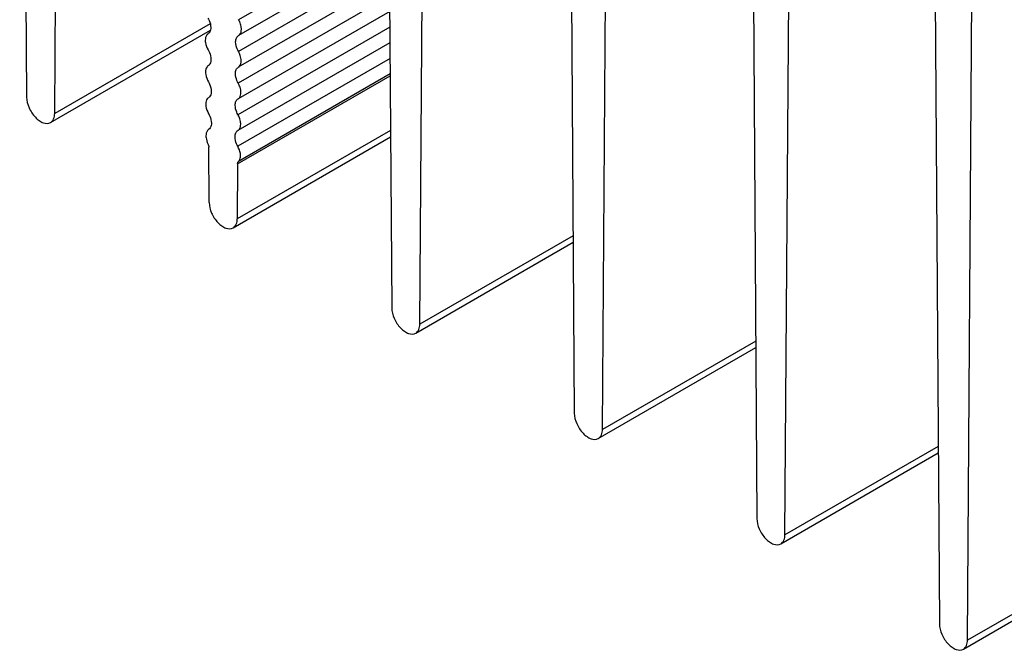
# Model space of a CAD drawing. Header units: millimetres. Extents: x 59 to 456, y 172 to 546.
# Tile 2 of 10: x 133 to 183, y 195 to 227. Entities that reach past the tile are written whole.
import ezdxf

# ---------------------------------------------------------------- set-up
doc = ezdxf.new("R2010")
doc.units = ezdxf.units.MM
doc.header["$LTSCALE"] = 46.725481
doc.layers.get('0').update_dxf_attribs({"linetype": 'CONTINUOUS'})

msp = doc.modelspace()

# ---------------------------------------------------------------- linework, layer by layer
at = {"color": 7, "linetype": 'Continuous'}
for p, q in [((133.051, 274.021), (133.399, 222.776)), ((134.813, 221.966), (135.161, 272.803)), ((151.436, 263.407), (151.784, 212.162)), ((153.198, 211.352), (153.546, 262.188)), ((160.628, 258.1), (160.976, 206.854)), ((162.39, 206.044), (162.738, 256.881)), ((169.821, 252.792), (170.169, 201.547)), ((171.583, 200.737), (171.931, 251.574)), ((179.013, 247.485), (179.361, 196.24)), ((180.775, 195.43), (181.123, 246.267)), ((151.655, 231.059), (144.074, 226.682)), ((151.661, 230.268), (144.069, 225.885)), ((151.666, 229.477), (144.063, 225.088)), ((151.672, 228.687), (144.058, 224.291)), ((151.677, 227.896), (144.052, 223.494)), ((151.682, 227.106), (144.047, 222.697)), ((134.606, 221.508), (142.656, 226.156)), ((142.645, 226.481), (134.813, 221.959)), ((151.688, 226.315), (144.041, 221.901)), ((151.693, 225.525), (144.036, 221.104)), ((151.698, 224.734), (144.031, 220.307)), ((144.025, 219.421), (151.704, 223.855)), ((151.704, 223.951), (144.068, 219.542)), ((151.723, 221.108), (144.006, 216.652)), ((143.798, 216.201), (151.725, 220.777)), ((142.591, 217.469), (142.572, 220.259)), ((144.025, 219.421), (144.006, 216.652)), ((160.915, 215.801), (153.198, 211.345)), ((152.991, 210.894), (160.918, 215.47)), ((170.108, 210.494), (162.39, 206.038)), ((162.183, 205.587), (170.11, 210.163)), ((171.376, 200.279), (179.303, 204.856)), ((179.3, 205.186), (171.583, 200.731)), ((188.493, 199.879), (180.775, 195.424)), ((180.568, 194.972), (188.495, 199.549))]:
    msp.add_line(p, q, dxfattribs=at)
for points, knots in [([(142.532, 226.768), (142.554, 226.729), (142.628, 226.579), (142.672, 226.411), (142.672, 226.288)], [0, 0, 0, 0, 0.267165, 1, 1, 1, 1]), ([(142.672, 226.288), (142.672, 226.253), (142.665, 226.135), (142.601, 226.013), (142.53, 225.969)], [0, 0, 0, 0, 0.29504, 1, 1, 1, 1]), ([(144.072, 225.887), (144.095, 225.9), (144.186, 225.981), (144.213, 226.112), (144.213, 226.205)], [0, 0, 0, 0, 0.220618, 1, 1, 1, 1]), ([(144.213, 226.205), (144.213, 226.231), (144.206, 226.342), (144.177, 226.451), (144.146, 226.53)], [0, 0, 0, 0, 0.232294, 1, 1, 1, 1]), ([(142.53, 225.969), (142.508, 225.955), (142.421, 225.874), (142.395, 225.746), (142.395, 225.654)], [0, 0, 0, 0, 0.220477, 1, 1, 1, 1]), ([(142.395, 225.654), (142.395, 225.615), (142.41, 225.442), (142.476, 225.277), (142.543, 225.162)], [0, 0, 0, 0, 0.229072, 1, 1, 1, 1]), ([(143.925, 225.565), (143.925, 225.632), (143.941, 225.758), (144.025, 225.859), (144.072, 225.887)], [0, 0, 0, 0, 0.5512, 1, 1, 1, 1]), ([(144.06, 225.094), (144.038, 225.132), (143.967, 225.28), (143.925, 225.445), (143.925, 225.565)], [0, 0, 0, 0, 0.267245, 1, 1, 1, 1]), ([(142.543, 225.162), (142.565, 225.123), (142.639, 224.973), (142.683, 224.804), (142.683, 224.682)], [0, 0, 0, 0, 0.267165, 1, 1, 1, 1]), ([(142.683, 224.682), (142.683, 224.646), (142.676, 224.529), (142.612, 224.407), (142.541, 224.363)], [0, 0, 0, 0, 0.29504, 1, 1, 1, 1]), ([(144.061, 224.293), (144.084, 224.306), (144.175, 224.387), (144.202, 224.518), (144.202, 224.611)], [0, 0, 0, 0, 0.220618, 1, 1, 1, 1]), ([(144.202, 224.611), (144.202, 224.637), (144.195, 224.748), (144.166, 224.857), (144.135, 224.936)], [0, 0, 0, 0, 0.232294, 1, 1, 1, 1]), ([(142.541, 224.363), (142.519, 224.349), (142.431, 224.267), (142.406, 224.139), (142.406, 224.048)], [0, 0, 0, 0, 0.220477, 1, 1, 1, 1]), ([(143.914, 223.971), (143.914, 224.039), (143.93, 224.165), (144.014, 224.265), (144.061, 224.293)], [0, 0, 0, 0, 0.5512, 1, 1, 1, 1]), ([(142.406, 224.048), (142.406, 224.009), (142.421, 223.836), (142.487, 223.671), (142.554, 223.556)], [0, 0, 0, 0, 0.229072, 1, 1, 1, 1]), ([(144.049, 223.501), (144.027, 223.539), (143.956, 223.686), (143.914, 223.851), (143.914, 223.971)], [0, 0, 0, 0, 0.267245, 1, 1, 1, 1]), ([(142.554, 223.556), (142.576, 223.517), (142.65, 223.366), (142.694, 223.198), (142.694, 223.075)], [0, 0, 0, 0, 0.267165, 1, 1, 1, 1]), ([(144.191, 223.017), (144.191, 223.043), (144.184, 223.154), (144.155, 223.263), (144.124, 223.343)], [0, 0, 0, 0, 0.232294, 1, 1, 1, 1]), ([(133.399, 222.776), (133.4, 222.597), (133.5, 222.228), (133.754, 221.837), (134.026, 221.599), (134.274, 221.459), (134.502, 221.448), (134.606, 221.508)], [0, 0, 0, 0, 0.271793, 0.564303, 0.698821, 0.816831, 1, 1, 1, 1]), ([(142.552, 222.756), (142.53, 222.743), (142.442, 222.661), (142.417, 222.533), (142.417, 222.442)], [0, 0, 0, 0, 0.220477, 1, 1, 1, 1]), ([(142.694, 223.075), (142.694, 223.04), (142.687, 222.922), (142.623, 222.801), (142.552, 222.756)], [0, 0, 0, 0, 0.29504, 1, 1, 1, 1]), ([(143.903, 222.378), (143.903, 222.445), (143.919, 222.571), (144.003, 222.672), (144.051, 222.699)], [0, 0, 0, 0, 0.5512, 1, 1, 1, 1]), ([(144.051, 222.7), (144.073, 222.713), (144.164, 222.794), (144.191, 222.925), (144.191, 223.017)], [0, 0, 0, 0, 0.220618, 1, 1, 1, 1]), ([(142.417, 222.442), (142.417, 222.402), (142.432, 222.23), (142.498, 222.065), (142.564, 221.949)], [0, 0, 0, 0, 0.229072, 1, 1, 1, 1]), ([(144.038, 221.907), (144.016, 221.945), (143.945, 222.093), (143.903, 222.257), (143.903, 222.378)], [0, 0, 0, 0, 0.267245, 1, 1, 1, 1]), ([(134.606, 221.508), (134.674, 221.547), (134.79, 221.693), (134.813, 221.87), (134.813, 221.966)], [0, 0, 0, 0, 0.449456, 1, 1, 1, 1]), ([(142.564, 221.949), (142.587, 221.91), (142.661, 221.76), (142.705, 221.592), (142.705, 221.469)], [0, 0, 0, 0, 0.267165, 1, 1, 1, 1]), ([(144.18, 221.424), (144.18, 221.45), (144.174, 221.561), (144.145, 221.67), (144.113, 221.749)], [0, 0, 0, 0, 0.232294, 1, 1, 1, 1]), ([(142.563, 221.15), (142.541, 221.137), (142.453, 221.055), (142.428, 220.927), (142.428, 220.836)], [0, 0, 0, 0, 0.220477, 1, 1, 1, 1]), ([(142.705, 221.469), (142.705, 221.434), (142.697, 221.316), (142.634, 221.194), (142.563, 221.15)], [0, 0, 0, 0, 0.29504, 1, 1, 1, 1]), ([(143.892, 220.784), (143.892, 220.851), (143.908, 220.977), (143.992, 221.078), (144.04, 221.106)], [0, 0, 0, 0, 0.5512, 1, 1, 1, 1]), ([(144.04, 221.106), (144.062, 221.119), (144.153, 221.2), (144.18, 221.331), (144.18, 221.424)], [0, 0, 0, 0, 0.220618, 1, 1, 1, 1]), ([(142.428, 220.836), (142.428, 220.803), (142.438, 220.664), (142.483, 220.528), (142.529, 220.431)], [0, 0, 0, 0, 0.230399, 1, 1, 1, 1]), ([(144.031, 220.307), (144.009, 220.346), (143.935, 220.495), (143.892, 220.662), (143.892, 220.784)], [0, 0, 0, 0, 0.267247, 1, 1, 1, 1]), ([(144.169, 219.83), (144.169, 219.868), (144.155, 220.035), (144.094, 220.195), (144.031, 220.307)], [0, 0, 0, 0, 0.229234, 1, 1, 1, 1]), ([(144.067, 219.541), (144.084, 219.557), (144.15, 219.639), (144.169, 219.749), (144.169, 219.83)], [0, 0, 0, 0, 0.22114, 1, 1, 1, 1]), ([(144.025, 219.421), (144.025, 219.433), (144.028, 219.476), (144.044, 219.52), (144.067, 219.541)], [0, 0, 0, 0, 0.286817, 1, 1, 1, 1]), ([(142.591, 217.469), (142.593, 217.29), (142.692, 216.921), (142.946, 216.53), (143.218, 216.292), (143.466, 216.152), (143.694, 216.141), (143.798, 216.201)], [0, 0, 0, 0, 0.271793, 0.564303, 0.698821, 0.816831, 1, 1, 1, 1]), ([(143.798, 216.201), (143.866, 216.24), (143.982, 216.386), (144.005, 216.563), (144.006, 216.659)], [0, 0, 0, 0, 0.449456, 1, 1, 1, 1]), ([(151.784, 212.162), (151.785, 211.983), (151.885, 211.614), (152.138, 211.223), (152.41, 210.985), (152.659, 210.845), (152.887, 210.834), (152.991, 210.894)], [0, 0, 0, 0, 0.271793, 0.564303, 0.698821, 0.816831, 1, 1, 1, 1]), ([(152.991, 210.894), (153.058, 210.933), (153.175, 211.079), (153.197, 211.256), (153.198, 211.352)], [0, 0, 0, 0, 0.449456, 1, 1, 1, 1]), ([(160.976, 206.854), (160.977, 206.676), (161.077, 206.307), (161.331, 205.915), (161.603, 205.678), (161.851, 205.538), (162.079, 205.526), (162.183, 205.587)], [0, 0, 0, 0, 0.271793, 0.564303, 0.698821, 0.816831, 1, 1, 1, 1]), ([(162.183, 205.587), (162.251, 205.625), (162.367, 205.772), (162.39, 205.949), (162.39, 206.044)], [0, 0, 0, 0, 0.449456, 1, 1, 1, 1]), ([(170.169, 201.547), (170.17, 201.369), (170.269, 201), (170.523, 200.608), (170.795, 200.37), (171.044, 200.23), (171.272, 200.219), (171.376, 200.279)], [0, 0, 0, 0, 0.271793, 0.564303, 0.698821, 0.816831, 1, 1, 1, 1]), ([(171.376, 200.279), (171.443, 200.318), (171.56, 200.465), (171.582, 200.642), (171.583, 200.737)], [0, 0, 0, 0, 0.449456, 1, 1, 1, 1]), ([(179.361, 196.24), (179.362, 196.062), (179.462, 195.693), (179.716, 195.301), (179.988, 195.063), (180.236, 194.923), (180.464, 194.912), (180.568, 194.972)], [0, 0, 0, 0, 0.271793, 0.564303, 0.698821, 0.816831, 1, 1, 1, 1]), ([(180.568, 194.972), (180.636, 195.011), (180.752, 195.157), (180.775, 195.335), (180.775, 195.43)], [0, 0, 0, 0, 0.449456, 1, 1, 1, 1])]:
    msp.add_open_spline(points, degree=3, knots=knots, dxfattribs=at)
for points in [[(144.146, 226.53), (144.125, 226.584), (144.099, 226.637), (144.071, 226.688)], [(144.135, 224.936), (144.114, 224.991), (144.088, 225.043), (144.06, 225.094)], [(144.124, 223.343), (144.103, 223.397), (144.077, 223.45), (144.049, 223.5)], [(144.113, 221.749), (144.092, 221.803), (144.067, 221.856), (144.038, 221.907)], [(142.529, 220.431), (142.554, 220.378), (142.572, 220.32), (142.572, 220.262)]]:
    msp.add_open_spline(points, degree=3, dxfattribs=at)

doc.saveas('drawing.dxf')
